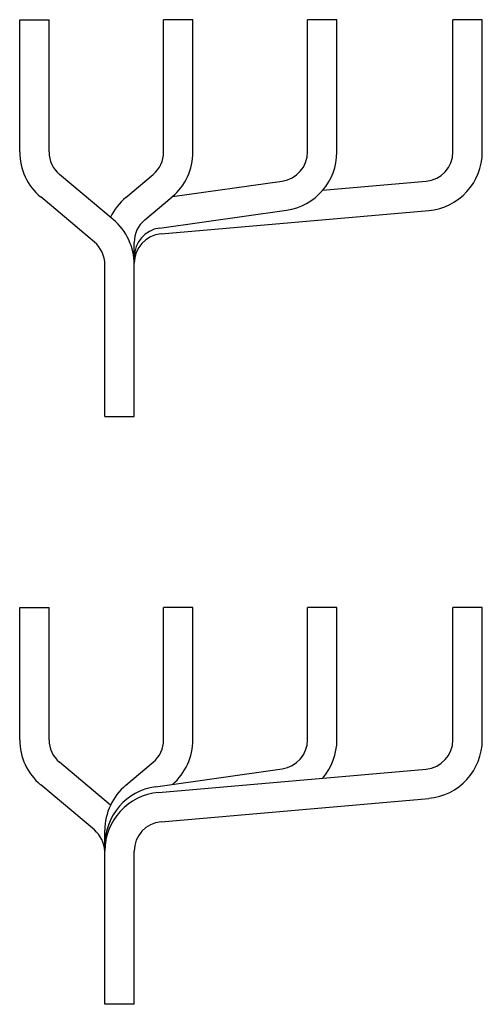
# Model space of a CAD drawing. Header units: millimetres. Extents: x 66 to 223, y 33 to 368.
import ezdxf

# ---------------------------------------------------------------- set-up
doc = ezdxf.new("R2010")
doc.units = ezdxf.units.MM
doc.header["$LTSCALE"] = 26.159618
doc.layers.get('0').update_dxf_attribs({"linetype": 'CONTINUOUS'})

msp = doc.modelspace()

# ---------------------------------------------------------------- linework, layer by layer
at = {"color": 7, "linetype": 'Continuous'}
for p, q in [((65.58, 323.16), (65.58, 368.16)), ((65.58, 368.16), (75.58, 368.16)), ((75.58, 323.16), (75.58, 368.16)), ((114.58, 323.16), (114.58, 368.16)), ((124.58, 368.16), (114.58, 368.16)), ((124.58, 323.16), (124.58, 368.16)), ((163.58, 323.16), (163.58, 368.16)), ((173.58, 368.16), (163.58, 368.16)), ((173.58, 323.16), (173.58, 368.16)), ((213.08, 323.16), (213.08, 368.16)), ((223.08, 368.16), (213.08, 368.16)), ((223.08, 323.16), (223.08, 368.16)), ((97.44, 300.15), (79.16, 315.5)), ((101.73, 307.71), (111.01, 315.5)), ((117.58, 308), (154.98, 313.25)), ((168.72, 310.11), (203.96, 313.19)), ((91.01, 292.49), (72.73, 307.84)), ((108.16, 300.05), (117.44, 307.84)), ((113.19, 297.28), (156.37, 303.35)), ((113.71, 295.26), (204.83, 303.23)), ((104.58, 233.16), (104.58, 292.38)), ((94.58, 233.16), (94.58, 284.83)), ((94.58, 233.16), (104.58, 233.16)), ((65.58, 123.16), (65.58, 168.16)), ((65.58, 168.16), (75.58, 168.16)), ((75.58, 123.16), (75.58, 168.16)), ((114.58, 123.16), (114.58, 168.16)), ((124.58, 168.16), (114.58, 168.16)), ((124.58, 123.16), (124.58, 168.16)), ((173.58, 168.16), (163.58, 168.16)), ((163.58, 123.16), (163.58, 168.16)), ((173.58, 123.16), (173.58, 168.16)), ((223.08, 168.16), (213.08, 168.16)), ((213.08, 123.16), (213.08, 168.16)), ((223.08, 123.16), (223.08, 168.16)), ((96.51, 100.93), (79.16, 115.5)), ((101.73, 107.71), (111.01, 115.5)), ((111.8, 107.19), (154.98, 113.25)), ((112.84, 105.22), (203.96, 113.19)), ((91.01, 92.49), (72.73, 107.84)), ((113.71, 95.26), (204.83, 103.23)), ((94.58, 33.16), (94.58, 92.38)), ((104.58, 33.16), (104.58, 85.3)), ((104.58, 33.16), (94.58, 33.16))]:
    msp.add_line(p, q, dxfattribs=at)
for centre, radius, start, end in [((85.58, 323.16), 20, 180, 230), ((85.58, 323.16), 10, 180, 230), ((104.58, 323.16), 10, 310, 360), ((104.58, 323.16), 20, 310, 360), ((153.58, 323.16), 10, 278, 360), ((153.58, 323.16), 20, 278, 360), ((203.08, 323.16), 10, 275, 360), ((203.08, 323.16), 20, 275, 360), ((114.58, 292.38), 20, 130, 154.6836), ((84.58, 284.83), 20, 0, 50), ((114.58, 292.38), 10, 130, 180), ((114.58, 287.38), 10, 98, 180), ((114.58, 285.3), 10, 95, 180), ((84.58, 284.83), 10, 0, 50), ((85.58, 123.16), 20, 180, 230), ((85.58, 123.16), 10, 180, 230), ((104.58, 123.16), 10, 310, 360), ((104.58, 123.16), 20, 310.512, 360), ((153.58, 123.16), 10, 278, 360), ((153.58, 123.16), 20, 319.2562, 360), ((203.08, 123.16), 10, 275, 360), ((203.08, 123.16), 20, 275, 360), ((114.58, 92.38), 20, 130, 180), ((114.58, 87.38), 20, 98, 180), ((114.58, 85.3), 20, 95, 180), ((114.58, 85.3), 10, 95, 180), ((84.58, 84.83), 10, 2.6746, 50)]:
    msp.add_arc(centre, radius, start, end, dxfattribs=at)

doc.saveas('drawing.dxf')
